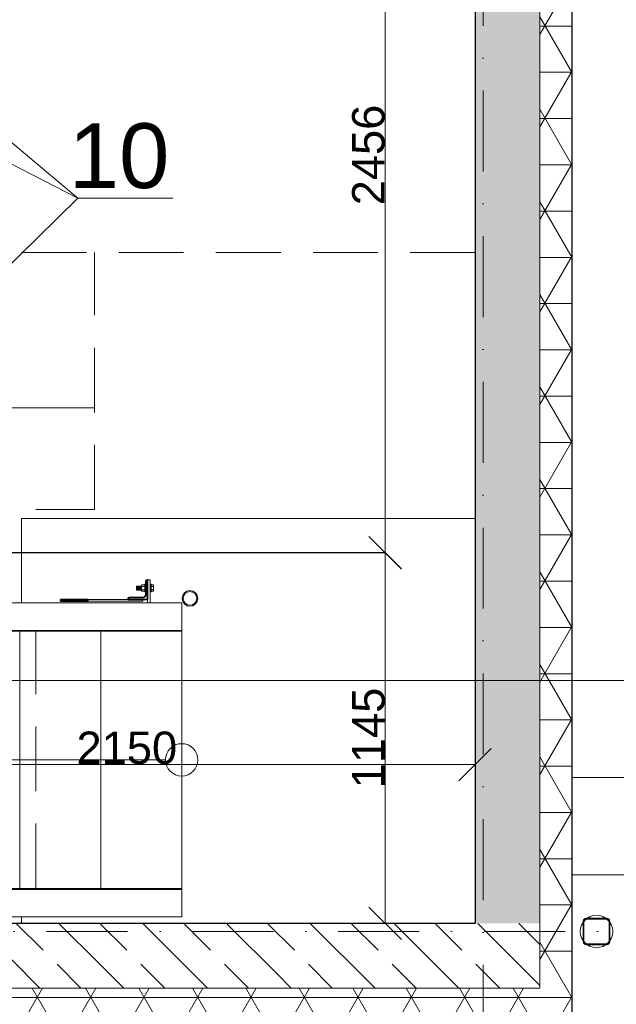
# Model space of a CAD drawing. Header units: millimetres. Extents: x -3176 to 162662, y -36434 to 57907.
# Tile 102 of 155: x 112330 to 114171, y 17981 to 21022. Entities that reach past the tile are written whole.
import ezdxf

# ---------------------------------------------------------------- set-up
doc = ezdxf.new("R2010")
doc.units = ezdxf.units.MM
for name, pattern in [('1-Sheet - 32170-CIV-6170-DW-2035-015-01 - RZUTY$0$A_Dash_Dot_2_5mm_Axis', [45, 25, -10, 0, -10]), ('1-Sheet - 32170-CIV-6170-DW-2035-015-01 - RZUTY$0$A_Hidden_2_0mm', [30, 20, -10]), ('1-Sheet - 32170-CIV-6170-DW-2035-015-01 - RZUTY$0$Overhead', [40, 25, -15]), ('DASHED', [0.75, 0.5, -0.25])]:
    doc.linetypes.add(name, pattern=pattern)
doc.layers.get('0').update_dxf_attribs({"lineweight": 5})
for name, color, linetype, lineweight in [('!UG_Pomocnicza', 7, 'Continuous', 5), ('!UG_wymiary', 7, 'Continuous', 5), ('1-Sheet - 32170-CIV-6170-DW-2035-015-01 - RZUTY$0$A-AREA-IDEN', 2, 'Continuous', 9), ('1-Sheet - 32170-CIV-6170-DW-2035-015-01 - RZUTY$0$A-COLS', 8, 'Continuous', 0), ('1-Sheet - 32170-CIV-6170-DW-2035-015-01 - RZUTY$0$A-DETL', 8, 'Continuous', 0), ('1-Sheet - 32170-CIV-6170-DW-2035-015-01 - RZUTY$0$A-DETL-THIN', 8, 'Continuous', 0), ('1-Sheet - 32170-CIV-6170-DW-2035-015-01 - RZUTY$0$A-FLOR', 8, 'Continuous', 0), ('1-Sheet - 32170-CIV-6170-DW-2035-015-01 - RZUTY$0$A-GENM', 8, 'Continuous', 0), ('1-Sheet - 32170-CIV-6170-DW-2035-015-01 - RZUTY$0$A-WALL', 8, 'Continuous', 0), ('1-Sheet - 32170-CIV-6170-DW-2035-015-01 - RZUTY$0$A-WALL-PATT', 8, 'Continuous', 0), ('1-Sheet - 32170-CIV-6170-DW-2035-015-01 - RZUTY$0$Q-SPCQ', 8, 'Continuous', 0), ('1-Sheet - 32170-CIV-6170-DW-2035-015-01 - RZUTY$0$S-BEAM', 8, 'Continuous', 0), ('1-Sheet - 32170-CIV-6170-DW-2035-015-01 - RZUTY$0$S-GRID', 8, 'Continuous', 0), ('1-Sheet - 32170-CIV-6170-DW-2035-015-01 - RZUTY$0$S-STRS', 8, 'Continuous', 0), ('G-ANNO-SYMB', 111, 'DASHED', 9)]:
    doc.layers.add(name, color=color, linetype=linetype, lineweight=lineweight)
doc.layers.add('!UG_tekst', color=7, linetype='Continuous')
doc.styles.get("Standard").update_dxf_attribs({"font": 'arial.ttf'})
doc.dimstyles.get("Standard").update_dxf_attribs({"dimtxt": 100, "dimasz": 100, "dimexe": 0.18, "dimexo": 2, "dimgap": 0.09, "dimtad": 1, "dimdec": 0, "dimzin": 0, "dimdsep": 46, "dimtxsty": 'Standard', "dimblk": 'OBLIQUE', "dimcen": 0, "dimdle": 0.5, "dimclrd": 256, "dimclrt": 256, "dimadec": 0, "dimazin": 0, "dimtfac": 1, "dimtdec": 0, "dimtofl": 0, "dimtmove": 1, "dimatfit": 3, "dimldrblk": 'OBLIQUE', "dimfxl": 1, "dimtfillclr": 256, "dimtolj": 1, "dimtzin": 0, "dimlwd": -1, "dimarcsym": 0})

# ---------------------------------------------------------------- blocks, each defined once
blk = doc.blocks.new('1-Sheet - 32170-CIV-6170-DW-2035-015-01 - RZUTY$0$Galeco STAL2 - System rynnowy - Rura spustowa - Rura spustowa-889543-B2_100_AG_PARTER_00 - Dep_PW')
at = {"layer": '1-Sheet - 32170-CIV-6170-DW-2035-015-01 - RZUTY$0$A-GENM'}
h = blk.add_hatch(dxfattribs=at)
h.set_pattern_fill('FP_9', color=256, style=0, pattern_type=2)
h.set_pattern_definition([(45, (0, 0), (-24.74874, 24.74874), []), (45, (0, 37.5), (-24.74874, 24.74874), [])])
h.paths.add_polyline_path([(6807.23, -722), (6807.23, -721.92), (6800.83, -722)])
h.paths.add_polyline_path([(6807.95, -721.3), (6808.03, -721.2), (6807.95, -721.2)])
h.paths.add_polyline_path([(6807.33, -714.08), (6807.23, -714), (6807.23, -714.08)])
at = {"layer": '1-Sheet - 32170-CIV-6170-DW-2035-015-01 - RZUTY$0$A-GENM', "lineweight": 25}
for p, q in [((6800.73, -714.08), (6807.33, -714.08)), ((6800.11, -721.3), (6800.11, -714.7)), ((6807.95, -714.7), (6807.95, -721.3)), ((6807.33, -721.92), (6800.73, -721.92))]:
    blk.add_line(p, q, dxfattribs=at)
for centre, radius, start, end in [((6800.83, -714.8), 0.8, 90, 180), ((6800.73, -714.7), 0.62, 90, 180), ((6807.23, -714.8), 0.8, 0, 90), ((6807.33, -714.7), 0.62, 0, 90), ((6800.83, -721.2), 0.8, 180, 270), ((6800.73, -721.3), 0.62, 180, 270), ((6807.23, -721.2), 0.8, 270, 0), ((6807.33, -721.3), 0.62, 270, 0)]:
    blk.add_arc(centre, radius, start, end, dxfattribs=at)
blk = doc.blocks.new('1-Sheet - 32170-CIV-6170-DW-2035-015-01 - RZUTY$0$Galeco STAL2 - Obejma - Galeco STAL2 - Obejma-836743-B2_100_AG_PARTER_00 - Dep_PW')
at = {"layer": '1-Sheet - 32170-CIV-6170-DW-2035-015-01 - RZUTY$0$A-GENM'}
for p, q in [((-4.08, -3.2), (-4.08, 3.2)), ((-4, 3.2), (-4, -3.2)), ((-3.2, 4.08), (3.2, 4.08)), ((3.2, 4), (-3.2, 4)), ((4, -3.2), (4, 3.2)), ((4.08, 3.2), (4.08, -3.2)), ((-3.2, -4), (3.2, -4)), ((3.2, -4.08), (-3.2, -4.08))]:
    blk.add_line(p, q, dxfattribs=at)
for centre, radius, start, end in [((-3.2, 3.2), 0.88, 90, 180), ((-3.2, 3.2), 0.88, 90, 180), ((-3.2, 3.2), 0.8, 90, 180), ((-3.2, 3.2), 0.8, 90, 180), ((3.2, 3.2), 0.88, 360, 90), ((3.2, 3.2), 0.88, 360, 90), ((3.2, 3.2), 0.8, 0, 90), ((3.2, 3.2), 0.8, 0, 90), ((-3.2, -3.2), 0.88, 180, 270), ((-3.2, -3.2), 0.88, 180, 270), ((-3.2, -3.2), 0.8, 180, 270), ((-3.2, -3.2), 0.8, 180, 270), ((3.2, -3.2), 0.8, 270, 360), ((3.2, -3.2), 0.88, 270, 360), ((3.2, -3.2), 0.8, 270, 360), ((3.2, -3.2), 0.88, 270, 360)]:
    blk.add_arc(centre, radius, start, end, dxfattribs=at)
blk = doc.blocks.new('1-Sheet - 32170-CIV-6170-DW-2035-015-01 - RZUTY$0$A_Room_Tag - Room_Number_Area_Name-302085-B2_100_AG_PARTER_00 - Dep_PW')
at = {"layer": '1-Sheet - 32170-CIV-6170-DW-2035-015-01 - RZUTY$0$A-AREA-IDEN'}
for q in [(0, 0.3), (-1.2, 0), (0, -0.3), (1.2, 0)]:
    blk.add_line((0, 0), q, dxfattribs=at)
blk = doc.blocks.new('1-Sheet - 32170-CIV-6170-DW-2035-015-01 - RZUTY')
at = {"layer": '1-Sheet - 32170-CIV-6170-DW-2035-015-01 - RZUTY$0$A-WALL-PATT', "lineweight": 9}
h = blk.add_hatch(dxfattribs=at)
h.set_pattern_fill('FP_4', color=256, angle=180, style=0, pattern_type=2)
h.set_pattern_definition([(360, (1157.854, 0), (1e-14, 14.287), []), (60, (1157.854, 0), (-12.37377, 7.144), []), (120, (1157.854, 0), (-12.37377, -7.144), [])])
h.paths.add_polyline_path([(7944.38, -735.5), (7954.38, -735.39), (7954.38, -377.23), (7944.38, -377.23), (7944.38, -730.5)])
h.paths.add_polyline_path([(7953.98, -77.9), (7954.38, -77.9), (7954.38, 269.5), (7944.38, 269.5), (7944.38, -77.9)])
h.paths.add_polyline_path([(7944.38, 379.5), (7954.38, 379.5), (7954.38, 479.5), (7944.38, 479.5), (7944.38, 448.84)])
h = blk.add_hatch(dxfattribs=at)
h.set_pattern_fill('FP_3', color=256, angle=135, style=0, pattern_type=2)
h.set_pattern_definition([(315, (1157.854, 0), (12.93157, 12.93157), [12.192, -6.096]), (315, (1171.061, -1e-12), (12.93157, 12.93157), [20.32, 0, 0, 0])])
h.paths.add_polyline_path([(7924.38, -715.5), (7944.38, -715.5), (7944.38, -377.23), (7924.38, -377.23), (7924.38, -700.5)])
h.paths.add_polyline_path([(7926.41, -77.9), (7944.38, -77.9), (7944.38, 269.5), (7924.38, 269.5), (7924.38, -77.9)])
h.paths.add_polyline_path([(7927.48, 379.5), (7944.38, 379.5), (7944.38, 459.5), (7924.38, 459.5), (7924.38, 379.5)])
h = blk.add_hatch(dxfattribs=at)
h.set_pattern_fill('FP_3', color=256, angle=135, style=0, pattern_type=2)
h.set_pattern_definition([(315, (1157.854, 0), (12.93157, 12.93157), [12.192, -6.096]), (315, (1171.061, -1e-12), (12.93157, 12.93157), [20.32, 0, 0, 0])])
h.paths.add_polyline_path([(7504.38, -735.5), (7944.38, -735.5), (7944.38, -715.5), (7494.38, -715.5), (7494.38, -735.5)])
h = blk.add_hatch(dxfattribs=at)
h.set_pattern_fill('FP_4', color=256, angle=180, style=0, pattern_type=2)
h.set_pattern_definition([(0, (1157.854, 0), (0, 14.287), []), (60, (1157.854, 0), (-12.37377, 7.144), []), (120, (1157.854, 0), (-12.37377, -7.144), [])])
h.paths.add_polyline_path([(7504.38, -745.5), (7954.38, -745.5), (7954.38, -735.5), (7494.38, -735.5), (7494.38, -740.5), (7469.38, -740.5), (7469.38, -745.5), (7494.38, -745.5)])
at = {"layer": '1-Sheet - 32170-CIV-6170-DW-2035-015-01 - RZUTY$0$A-COLS', "lineweight": 35}
for p, q in [((7822.7, -614.05), (7822.7, -609.85)), ((7823.1, -609.45), (7823.3, -609.45)), ((7823.3, -615.45), (7823.3, -609.45)), ((7817.3, -615.45), (7817.3, -615.25)), ((7823.3, -615.45), (7817.3, -615.45)), ((7817.7, -614.85), (7821.9, -614.85))]:
    blk.add_line(p, q, dxfattribs=at)
at = {"layer": '1-Sheet - 32170-CIV-6170-DW-2035-015-01 - RZUTY$0$A-COLS'}
for p, q in [((7833.82, -616.5), (7833.82, -625)), ((7833.82, -705), (7833.82, -713.5))]:
    blk.add_line(p, q, dxfattribs=at)
at = {"layer": '1-Sheet - 32170-CIV-6170-DW-2035-015-01 - RZUTY$0$A-COLS', "lineweight": 35}
for centre, radius, start, end in [((7823.1, -609.85), 0.4, 90, 180), ((7821.9, -614.05), 0.8, 270, 360), ((7817.7, -615.25), 0.4, 90, 180)]:
    blk.add_arc(centre, radius, start, end, dxfattribs=at)
at = {"layer": '1-Sheet - 32170-CIV-6170-DW-2035-015-01 - RZUTY$0$A-DETL', "linetype": '1-Sheet - 32170-CIV-6170-DW-2035-015-01 - RZUTY$0$A_Hidden_2_0mm'}
for p, q in [((7604.39, -508.3), (7924.38, -508.3)), ((7806.91, -587.7), (7806.91, -508.3)), ((7608.84, -587.7), (7806.91, -587.7)), ((7788.84, -704.7), (7788.84, -625.3))]:
    blk.add_line(p, q, dxfattribs=at)
at = {"layer": '1-Sheet - 32170-CIV-6170-DW-2035-015-01 - RZUTY$0$A-DETL-THIN'}
blk.add_line((7688.84, -665), (7828.83, -665), dxfattribs=at)
for centre in [(7833.83, -665), (7961.88, -718)]:
    blk.add_circle(centre, 5, dxfattribs=at)
at = {"layer": '1-Sheet - 32170-CIV-6170-DW-2035-015-01 - RZUTY$0$A-FLOR'}
for p, q in [((7924.38, -590.5), (7784.38, -590.5)), ((7784.38, -590.5), (7784.38, -616.5)), ((7784.38, -713.5), (7784.38, -715.5))]:
    blk.add_line(p, q, dxfattribs=at)
at = {"layer": '1-Sheet - 32170-CIV-6170-DW-2035-015-01 - RZUTY$0$A-GENM'}
for p, q in [((7822.65, -611.25), (7822.65, -611.34)), ((7822.65, -611.25), (7822.65, -611.45)), ((7822.65, -612.44), (7822.65, -612.65)), ((7822.65, -612.55), (7822.65, -612.65)), ((7824.15, -611.27), (7824.15, -611.25)), ((7824.15, -611.45), (7824.15, -611.25)), ((7824.15, -612.65), (7824.15, -612.44)), ((7824.15, -612.65), (7824.15, -612.62))]:
    blk.add_line(p, q, dxfattribs=at)
at = {"layer": '1-Sheet - 32170-CIV-6170-DW-2035-015-01 - RZUTY$0$A-WALL', "lineweight": 25}
for p, q in [((7954.38, -745.5), (7954.38, -355)), ((7924.38, -361), (7924.38, -715.5)), ((7924.38, -715.5), (7504.38, -715.5))]:
    blk.add_line(p, q, dxfattribs=at)
at = {"layer": '1-Sheet - 32170-CIV-6170-DW-2035-015-01 - RZUTY$0$A-WALL'}
for p, q in [((7944.38, -735.5), (7944.38, -361)), ((6899.38, -735.5), (7944.38, -735.5))]:
    blk.add_line(p, q, dxfattribs=at)
at = {"layer": '1-Sheet - 32170-CIV-6170-DW-2035-015-01 - RZUTY$0$Q-SPCQ'}
for p, q in [((7821.37, -610.95), (7821.37, -611.45)), ((7822.45, -610.95), (7821.37, -610.95)), ((7822.45, -610.77), (7822.45, -610.75)), ((7822.45, -610.75), (7822.7, -610.75)), ((7822.45, -610.75), (7822.45, -610.77)), ((7822.45, -610.77), (7822.45, -610.75)), ((7822.45, -610.75), (7822.7, -610.75)), ((7822.45, -610.75), (7822.45, -610.77)), ((7822.45, -610.84), (7822.45, -610.77)), ((7822.45, -610.77), (7822.7, -610.77)), ((7822.45, -610.77), (7822.7, -610.77)), ((7822.45, -610.77), (7822.45, -610.84)), ((7822.45, -610.84), (7822.45, -610.77)), ((7822.45, -610.77), (7822.7, -610.77)), ((7822.45, -610.77), (7822.7, -610.77)), ((7822.45, -610.77), (7822.45, -610.84)), ((7822.45, -610.95), (7822.45, -610.84)), ((7822.45, -610.84), (7822.7, -610.84)), ((7822.45, -610.84), (7822.7, -610.84)), ((7822.45, -610.84), (7822.45, -610.95)), ((7822.45, -610.95), (7822.45, -610.84)), ((7822.45, -610.84), (7822.7, -610.84)), ((7822.45, -610.84), (7822.7, -610.84)), ((7822.45, -610.84), (7822.45, -610.95)), ((7822.45, -610.95), (7822.7, -610.95)), ((7822.45, -610.95), (7822.7, -610.95)), ((7822.45, -610.95), (7822.45, -611.1)), ((7822.45, -610.95), (7822.7, -610.95)), ((7822.45, -610.95), (7822.7, -610.95)), ((7822.45, -611.45), (7822.45, -610.95)), ((7822.45, -611.1), (7822.7, -611.1)), ((7822.45, -611.1), (7822.7, -611.1)), ((7822.45, -611.1), (7822.45, -611.28)), ((7822.45, -611.1), (7822.7, -611.1)), ((7822.45, -611.1), (7822.7, -611.1)), ((7824.1, -610.75), (7824.35, -610.75)), ((7824.1, -610.75), (7824.35, -610.75)), ((7824.1, -610.77), (7824.35, -610.77)), ((7824.1, -610.77), (7824.35, -610.77)), ((7824.1, -610.77), (7824.35, -610.77)), ((7824.1, -610.77), (7824.35, -610.77)), ((7824.1, -610.84), (7824.35, -610.84)), ((7824.1, -610.84), (7824.35, -610.84)), ((7824.1, -610.84), (7824.35, -610.84)), ((7824.1, -610.84), (7824.35, -610.84)), ((7824.1, -610.95), (7824.35, -610.95)), ((7824.1, -610.95), (7824.35, -610.95)), ((7824.1, -610.95), (7824.35, -610.95)), ((7824.1, -610.95), (7824.35, -610.95)), ((7824.1, -611.1), (7824.35, -611.1)), ((7824.1, -611.1), (7824.35, -611.1)), ((7824.1, -611.1), (7824.35, -611.1)), ((7824.1, -611.1), (7824.35, -611.1)), ((7824.35, -610.75), (7824.35, -610.77)), ((7824.35, -610.77), (7824.35, -610.75)), ((7824.35, -610.75), (7824.35, -610.77)), ((7824.35, -610.77), (7824.35, -610.75)), ((7824.35, -610.77), (7824.35, -610.84)), ((7824.35, -610.84), (7824.35, -610.77)), ((7824.35, -610.77), (7824.35, -610.84)), ((7824.35, -610.84), (7824.35, -610.77)), ((7824.35, -610.84), (7824.35, -610.95)), ((7824.35, -610.95), (7824.35, -610.84)), ((7824.35, -610.84), (7824.35, -610.95)), ((7824.35, -610.95), (7824.35, -610.84)), ((7824.35, -611.1), (7824.35, -610.95)), ((7824.35, -610.95), (7824.35, -611.45)), ((7825.1, -610.95), (7824.35, -610.95)), ((7824.35, -611.28), (7824.35, -611.1)), ((7825.1, -611.45), (7825.1, -610.95)), ((7819.85, -611.35), (7821.37, -611.35)), ((7819.85, -611.35), (7819.85, -611.39)), ((7819.85, -611.39), (7821.37, -611.39)), ((7819.85, -611.39), (7819.85, -611.52)), ((7819.85, -611.52), (7821.37, -611.52)), ((7819.85, -611.52), (7819.85, -611.72)), ((7819.85, -611.72), (7821.37, -611.72)), ((7819.85, -611.72), (7819.85, -611.95)), ((7821.37, -611.95), (7819.85, -611.95)), ((7819.85, -611.95), (7819.85, -612.18)), ((7819.85, -612.18), (7821.37, -612.18)), ((7819.85, -612.18), (7819.85, -612.37)), ((7819.85, -612.37), (7821.37, -612.37)), ((7819.85, -612.37), (7819.85, -612.5)), ((7819.85, -612.5), (7821.37, -612.5)), ((7819.85, -612.5), (7819.85, -612.55)), ((7819.85, -612.55), (7821.37, -612.55)), ((7821.37, -611.45), (7821.37, -612.45)), ((7822.45, -611.45), (7821.37, -611.45)), ((7821.37, -612.45), (7821.37, -612.95)), ((7822.45, -612.45), (7821.37, -612.45)), ((7822.45, -612.95), (7821.37, -612.95)), ((7822.45, -611.28), (7822.7, -611.28)), ((7822.45, -611.28), (7822.7, -611.28)), ((7822.45, -611.28), (7822.45, -611.49)), ((7822.45, -611.28), (7822.7, -611.28)), ((7822.45, -611.28), (7822.7, -611.28)), ((7822.45, -611.49), (7822.7, -611.49)), ((7822.45, -611.49), (7822.45, -611.71)), ((7822.45, -611.71), (7822.7, -611.71)), ((7822.45, -611.71), (7822.45, -611.95)), ((7822.7, -611.95), (7822.45, -611.95)), ((7822.45, -611.95), (7822.45, -612.18)), ((7822.45, -612.18), (7822.7, -612.18)), ((7822.45, -612.18), (7822.45, -612.41)), ((7822.45, -612.41), (7822.7, -612.41)), ((7822.45, -612.41), (7822.45, -612.61)), ((7822.45, -612.95), (7822.45, -612.45)), ((7822.45, -612.61), (7822.7, -612.61)), ((7822.45, -612.61), (7822.45, -612.8)), ((7822.45, -612.61), (7822.7, -612.61)), ((7822.45, -612.61), (7822.7, -612.61)), ((7822.45, -612.61), (7822.7, -612.61)), ((7822.45, -612.8), (7822.7, -612.8)), ((7822.45, -612.8), (7822.45, -612.95)), ((7822.45, -612.8), (7822.7, -612.8)), ((7822.45, -612.8), (7822.7, -612.8)), ((7822.45, -612.8), (7822.7, -612.8)), ((7822.45, -612.95), (7822.7, -612.95)), ((7822.45, -612.95), (7822.45, -613.06)), ((7822.45, -613.06), (7822.45, -612.95)), ((7822.45, -612.95), (7822.7, -612.95)), ((7822.45, -612.95), (7822.7, -612.95)), ((7822.45, -612.95), (7822.45, -613.06)), ((7822.45, -613.06), (7822.45, -612.95)), ((7822.45, -612.95), (7822.7, -612.95)), ((7822.45, -613.06), (7822.7, -613.06)), ((7822.45, -613.06), (7822.45, -613.13)), ((7822.45, -613.13), (7822.45, -613.06)), ((7822.45, -613.06), (7822.7, -613.06)), ((7822.45, -613.06), (7822.7, -613.06)), ((7822.45, -613.06), (7822.45, -613.13)), ((7822.45, -613.13), (7822.45, -613.06)), ((7822.45, -613.06), (7822.7, -613.06)), ((7822.45, -613.13), (7822.7, -613.13)), ((7822.45, -613.13), (7822.45, -613.15)), ((7822.45, -613.15), (7822.45, -613.13)), ((7822.45, -613.13), (7822.7, -613.13)), ((7822.45, -613.13), (7822.7, -613.13)), ((7822.45, -613.13), (7822.45, -613.15)), ((7822.45, -613.15), (7822.45, -613.13)), ((7822.45, -613.13), (7822.7, -613.13)), ((7822.45, -613.15), (7822.7, -613.15)), ((7822.45, -613.15), (7822.7, -613.15)), ((7824.1, -611.28), (7824.35, -611.28)), ((7824.1, -611.49), (7824.35, -611.49)), ((7824.1, -611.71), (7824.35, -611.71)), ((7824.35, -611.95), (7824.1, -611.95)), ((7824.1, -612.18), (7824.35, -612.18)), ((7824.1, -612.41), (7824.35, -612.41)), ((7824.1, -612.61), (7824.35, -612.61)), ((7824.1, -612.8), (7824.35, -612.8)), ((7824.1, -612.8), (7824.35, -612.8)), ((7824.1, -612.8), (7824.35, -612.8)), ((7824.1, -612.8), (7824.35, -612.8)), ((7824.1, -612.95), (7824.35, -612.95)), ((7824.1, -612.95), (7824.35, -612.95)), ((7824.1, -612.95), (7824.35, -612.95)), ((7824.1, -612.95), (7824.35, -612.95)), ((7824.1, -613.06), (7824.35, -613.06)), ((7824.1, -613.06), (7824.35, -613.06)), ((7824.1, -613.06), (7824.35, -613.06)), ((7824.1, -613.06), (7824.35, -613.06)), ((7824.1, -613.13), (7824.35, -613.13)), ((7824.1, -613.13), (7824.35, -613.13)), ((7824.1, -613.13), (7824.35, -613.13)), ((7824.1, -613.13), (7824.35, -613.13)), ((7824.1, -613.15), (7824.35, -613.15)), ((7824.1, -613.15), (7824.35, -613.15)), ((7824.15, -611.28), (7824.35, -611.28)), ((7824.15, -611.28), (7824.35, -611.28)), ((7824.15, -611.28), (7824.35, -611.28)), ((7824.15, -612.61), (7824.35, -612.61)), ((7824.15, -612.61), (7824.35, -612.61)), ((7824.15, -612.61), (7824.35, -612.61)), ((7824.35, -611.49), (7824.35, -611.28)), ((7825.1, -611.45), (7824.35, -611.45)), ((7824.35, -611.71), (7824.35, -611.49)), ((7824.35, -611.95), (7824.35, -611.71)), ((7824.35, -612.18), (7824.35, -611.95)), ((7824.35, -612.41), (7824.35, -612.18)), ((7824.35, -612.61), (7824.35, -612.41)), ((7824.35, -612.45), (7824.35, -612.95)), ((7825.1, -612.45), (7824.35, -612.45)), ((7824.35, -612.8), (7824.35, -612.61)), ((7824.35, -612.95), (7824.35, -612.8)), ((7824.35, -613.06), (7824.35, -612.95)), ((7824.35, -612.95), (7824.35, -613.06)), ((7824.35, -613.06), (7824.35, -612.95)), ((7824.35, -612.95), (7824.35, -613.06)), ((7825.1, -612.95), (7824.35, -612.95)), ((7824.35, -613.13), (7824.35, -613.06)), ((7824.35, -613.06), (7824.35, -613.13)), ((7824.35, -613.13), (7824.35, -613.06)), ((7824.35, -613.06), (7824.35, -613.13)), ((7824.35, -613.15), (7824.35, -613.13)), ((7824.35, -613.13), (7824.35, -613.15)), ((7824.35, -613.15), (7824.35, -613.13)), ((7824.35, -613.13), (7824.35, -613.15)), ((7825.1, -612.45), (7825.1, -611.45)), ((7825.1, -612.95), (7825.1, -612.45))]:
    blk.add_line(p, q, dxfattribs=at)
at = {"layer": '1-Sheet - 32170-CIV-6170-DW-2035-015-01 - RZUTY$0$S-BEAM'}
for p, q in [((7824.1, -609.45), (7823.3, -609.45)), ((7824.1, -609.45), (7824.1, -616.5)), ((7833.96, -615.15), (7834.14, -614.22)), ((7834.14, -614.22), (7833.96, -615.15)), ((7834.14, -614.22), (7834.67, -613.44)), ((7834.14, -614.22), (7834.67, -613.44)), ((7834.44, -614.35), (7834.89, -613.67)), ((7834.89, -613.67), (7834.44, -614.35)), ((7834.67, -613.44), (7835.45, -612.92)), ((7834.67, -613.44), (7835.45, -612.92)), ((7834.89, -613.67), (7835.57, -613.21)), ((7834.89, -613.67), (7835.57, -613.21)), ((7835.45, -612.92), (7836.38, -612.73)), ((7835.45, -612.92), (7836.38, -612.73)), ((7835.57, -613.21), (7836.38, -613.05)), ((7835.57, -613.21), (7836.38, -613.05)), ((7836.38, -612.73), (7837.3, -612.92)), ((7836.38, -612.73), (7837.3, -612.92)), ((7836.38, -613.05), (7837.18, -613.21)), ((7836.38, -613.05), (7837.18, -613.21)), ((7837.18, -613.21), (7837.86, -613.67)), ((7837.18, -613.21), (7837.86, -613.67)), ((7837.3, -612.92), (7838.08, -613.44)), ((7837.3, -612.92), (7838.08, -613.44)), ((7837.86, -613.67), (7838.31, -614.35)), ((7837.86, -613.67), (7838.31, -614.35)), ((7838.08, -613.44), (7838.61, -614.22)), ((7838.08, -613.44), (7838.61, -614.22)), ((7838.61, -614.22), (7838.79, -615.15)), ((7838.61, -614.22), (7838.79, -615.15)), ((7833.82, -616.5), (7739.91, -616.5)), ((7821.78, -615.5), (7804.82, -615.5)), ((7821.78, -616), (7804.82, -616)), ((7821.78, -615.5), (7821.78, -616)), ((7823.3, -616.5), (7823.3, -615.45)), ((7833.82, -625), (7833.82, -616.5)), ((7834.14, -616.07), (7833.96, -615.15)), ((7834.14, -616.07), (7833.96, -615.15)), ((7834.67, -616.86), (7834.14, -616.07)), ((7834.67, -616.86), (7834.14, -616.07)), ((7834.28, -615.15), (7834.44, -614.35)), ((7834.44, -614.35), (7834.28, -615.15)), ((7834.44, -615.95), (7834.28, -615.15)), ((7834.44, -615.95), (7834.28, -615.15)), ((7834.89, -616.63), (7834.44, -615.95)), ((7834.89, -616.63), (7834.44, -615.95)), ((7835.45, -617.38), (7834.67, -616.86)), ((7835.45, -617.38), (7834.67, -616.86)), ((7835.57, -617.08), (7834.89, -616.63)), ((7835.57, -617.08), (7834.89, -616.63)), ((7836.38, -617.24), (7835.57, -617.08)), ((7836.38, -617.24), (7835.57, -617.08)), ((7837.18, -617.08), (7836.38, -617.24)), ((7837.18, -617.08), (7836.38, -617.24)), ((7837.86, -616.63), (7837.18, -617.08)), ((7837.86, -616.63), (7837.18, -617.08)), ((7838.08, -616.86), (7837.3, -617.38)), ((7838.08, -616.86), (7837.3, -617.38)), ((7838.31, -615.95), (7837.86, -616.63)), ((7838.31, -615.95), (7837.86, -616.63)), ((7838.61, -616.07), (7838.08, -616.86)), ((7838.61, -616.07), (7838.08, -616.86)), ((7838.31, -614.35), (7838.47, -615.15)), ((7838.31, -614.35), (7838.47, -615.15)), ((7838.47, -615.15), (7838.31, -615.95)), ((7838.47, -615.15), (7838.31, -615.95)), ((7838.79, -615.15), (7838.61, -616.07)), ((7838.79, -615.15), (7838.61, -616.07)), ((7836.38, -617.56), (7835.45, -617.38)), ((7836.38, -617.56), (7835.45, -617.38)), ((7837.3, -617.38), (7836.38, -617.56)), ((7837.3, -617.38), (7836.38, -617.56)), ((7833.82, -625), (7739.91, -625)), ((7783.81, -625.3), (7758.8, -625.3)), ((7783.81, -625.3), (7758.8, -625.3)), ((7783.81, -625), (7783.81, -625.3)), ((7808.82, -625.3), (7783.81, -625.3)), ((7808.82, -625.3), (7783.81, -625.3)), ((7783.81, -704.7), (7783.81, -625.3)), ((7808.82, -625), (7808.82, -625.3)), ((7833.83, -625.3), (7808.82, -625.3)), ((7833.83, -625.3), (7808.82, -625.3)), ((7808.82, -704.7), (7808.82, -625.3)), ((7833.83, -625), (7833.83, -625.3)), ((7833.83, -704.7), (7833.83, -625.3)), ((7833.82, -705), (7739.91, -705)), ((7758.8, -704.7), (7783.81, -704.7)), ((7758.8, -704.7), (7783.81, -704.7)), ((7783.81, -704.7), (7808.82, -704.7)), ((7783.81, -704.7), (7808.82, -704.7)), ((7783.81, -704.7), (7783.81, -705)), ((7808.82, -704.7), (7833.83, -704.7)), ((7808.82, -704.7), (7833.83, -704.7)), ((7808.82, -704.7), (7808.82, -705)), ((7833.82, -713.5), (7833.82, -705)), ((7833.83, -704.7), (7833.83, -705)), ((7833.82, -713.5), (7739.91, -713.5))]:
    blk.add_line(p, q, dxfattribs=at)
at = {"layer": '1-Sheet - 32170-CIV-6170-DW-2035-015-01 - RZUTY$0$S-BEAM', "lineweight": 35}
for p, q in [((7804.82, -615.5), (7796.41, -615.5)), ((7796.41, -616), (7796.41, -615.5)), ((7796.41, -616), (7804.82, -616)), ((7804.82, -616), (7804.82, -615.5))]:
    blk.add_line(p, q, dxfattribs=at)
at = {"layer": '1-Sheet - 32170-CIV-6170-DW-2035-015-01 - RZUTY$0$S-GRID', "linetype": '1-Sheet - 32170-CIV-6170-DW-2035-015-01 - RZUTY$0$A_Dash_Dot_2_5mm_Axis'}
for p, q in [((7926.88, 712), (7926.88, -968)), ((6666.88, -718), (8176.88, -718))]:
    blk.add_line(p, q, dxfattribs=at)
at = {"layer": '1-Sheet - 32170-CIV-6170-DW-2035-015-01 - RZUTY$0$S-STRS'}
for p, q in [((8054.38, -640.5), (7954.38, -640.5)), ((8054.38, -670.5), (7954.38, -670.5)), ((8054.38, -700.5), (7954.38, -700.5)), ((8054.38, -700.5), (7954.38, -700.5))]:
    blk.add_line(p, q, dxfattribs=at)
at = {"layer": '1-Sheet - 32170-CIV-6170-DW-2035-015-01 - RZUTY$0$S-STRS', "linetype": '1-Sheet - 32170-CIV-6170-DW-2035-015-01 - RZUTY$0$Overhead'}
for p, q in [((8054.38, -640.5), (7954.38, -640.5)), ((8054.38, -670.5), (7954.38, -670.5)), ((8054.38, -700.5), (7954.38, -700.5))]:
    blk.add_line(p, q, dxfattribs=at)
at = {"layer": '1-Sheet - 32170-CIV-6170-DW-2035-015-01 - RZUTY$0$A-AREA-IDEN', "xscale": 99.99999999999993, "yscale": 99.99999999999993, "zscale": 99.99999999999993}
blk.add_blockref('1-Sheet - 32170-CIV-6170-DW-2035-015-01 - RZUTY$0$A_Room_Tag - Room_Number_Area_Name-302085-B2_100_AG_PARTER_00 - Dep_PW', (7686.69, -556.26), dxfattribs=at)
at = {"layer": '1-Sheet - 32170-CIV-6170-DW-2035-015-01 - RZUTY$0$A-GENM', "extrusion": (0, 0, -1)}
blk.add_blockref('1-Sheet - 32170-CIV-6170-DW-2035-015-01 - RZUTY$0$Galeco STAL2 - Obejma - Galeco STAL2 - Obejma-836743-B2_100_AG_PARTER_00 - Dep_PW', (-7961.88, -718), dxfattribs=at)
at = {"layer": '1-Sheet - 32170-CIV-6170-DW-2035-015-01 - RZUTY$0$A-GENM', "lineweight": 25}
blk.add_blockref('1-Sheet - 32170-CIV-6170-DW-2035-015-01 - RZUTY$0$Galeco STAL2 - System rynnowy - Rura spustowa - Rura spustowa-889543-B2_100_AG_PARTER_00 - Dep_PW', (1157.85, 0), dxfattribs=at)
blk = doc.blocks.new('_OBLIQUE')
at = {"color": 0, "linetype": 'ByBlock'}
blk.add_line((-0.5, -0.5), (0.5, 0.5), dxfattribs=at)
blk = doc.blocks.new('*D46')
at = {"layer": '!UG_Pomocnicza', "color": 0, "lineweight": -2, "transparency": 16777216}
for p, q in [((112574.5, 19375.7), (113457.9, 19375.7)), ((113459.8, 18230.7), (113457.9, 18230.7))]:
    blk.add_line(p, q, dxfattribs=at)
at = {"layer": '!UG_Pomocnicza', "transparency": 16777216}
blk.add_line((113457.8, 18230.2), (113457.8, 19376.2), dxfattribs=at)
at = {"layer": 'Defpoints', "color": 0, "transparency": 16777216}
for p in [(112572.5, 19375.7), (113457.8, 19375.7), (113457.8, 18230.7)]:
    blk.add_point(p, dxfattribs=at)
at = {"layer": '!UG_Pomocnicza', "transparency": 16777216, "xscale": 100, "yscale": 100, "zscale": 100}
for p, rotation in [((113457.8, 19375.7), 90), ((113457.8, 18230.7), 270)]:
    blk.add_blockref('_OBLIQUE', p, dxfattribs=dict(at, rotation=rotation))
at = {"layer": '!UG_Pomocnicza', "transparency": 16777216, "insert": (113406.6, 18803.2), "char_height": 100, "attachment_point": 5, "rotation": 90}
blk.add_mtext('\\A1;1145', dxfattribs=at)
blk = doc.blocks.new('*D47')
at = {"layer": '!UG_Pomocnicza', "transparency": 16777216}
blk.add_line((113457.6, 19375.2), (113457.6, 21832.2), dxfattribs=at)
at = {"layer": '!UG_Pomocnicza', "color": 0, "lineweight": -2, "transparency": 16777216}
for p, q in [((113459.6, 21831.7), (113457.8, 21831.7)), ((111687.3, 19375.7), (113457.8, 19375.7))]:
    blk.add_line(p, q, dxfattribs=at)
at = {"layer": 'Defpoints', "color": 0, "transparency": 16777216}
for p in [(113457.6, 21831.7), (113457.6, 21831.7), (111685.3, 19375.7)]:
    blk.add_point(p, dxfattribs=at)
at = {"layer": '!UG_Pomocnicza', "transparency": 16777216, "xscale": 100, "yscale": 100, "zscale": 100}
for p, rotation in [((113457.6, 21831.7), 90), ((113457.6, 19375.7), 270)]:
    blk.add_blockref('_OBLIQUE', p, dxfattribs=dict(at, rotation=rotation))
at = {"layer": '!UG_Pomocnicza', "transparency": 16777216, "insert": (113406.4, 20603.7), "char_height": 100, "attachment_point": 5, "rotation": 90}
blk.add_mtext('\\A1;2456', dxfattribs=at)
blk = doc.blocks.new('*D60')
at = {"layer": '!UG_Pomocnicza', "color": 0, "lineweight": -2, "transparency": 16777216}
for p, q in [((111585.3, 19373.7), (111585.3, 18721)), ((113735.3, 18723.1), (113735.3, 18721.3))]:
    blk.add_line(p, q, dxfattribs=at)
at = {"layer": '!UG_Pomocnicza', "transparency": 16777216}
blk.add_line((111584.8, 18721.1), (113735.8, 18721.1), dxfattribs=at)
at = {"layer": 'Defpoints', "color": 0, "transparency": 16777216}
for p in [(111585.3, 19375.7), (113735.3, 18721.1), (113735.3, 18721.1)]:
    blk.add_point(p, dxfattribs=at)
at = {"layer": '!UG_Pomocnicza', "transparency": 16777216, "xscale": 100, "yscale": 100, "zscale": 100, "rotation": 180}
blk.add_blockref('_OBLIQUE', (111585.3, 18721.1), dxfattribs=at)
at = {"layer": '!UG_Pomocnicza', "transparency": 16777216, "xscale": 100, "yscale": 100, "zscale": 100}
blk.add_blockref('_OBLIQUE', (113735.3, 18721.1), dxfattribs=at)
at = {"layer": '!UG_Pomocnicza', "transparency": 16777216, "insert": (112660.3, 18772.3), "char_height": 100, "attachment_point": 5}
blk.add_mtext('\\A1;2150', dxfattribs=at)

msp = doc.modelspace()

# ---------------------------------------------------------------- linework, layer by layer
at = {"layer": '!UG_wymiary'}
for p, q in [((111568.78, 21260.26), (112509.08, 20469.96)), ((111524.78, 20976.61), (112509.08, 20469.96)), ((111509.08, 19489.97), (112509.08, 20469.96)), ((112509.08, 20469.96), (112802.67, 20469.96))]:
    msp.add_line(p, q, dxfattribs=at)
at = {"layer": 'G-ANNO-SYMB', "color": 18, "true_color": 0x000000}
msp.add_line((116855.96, 18980.67), (100592.91, 18980.67), dxfattribs=at)

# ---------------------------------------------------------------- block references
at = {"xscale": 10, "yscale": 10, "zscale": 10}
msp.add_blockref('1-Sheet - 32170-CIV-6170-DW-2035-015-01 - RZUTY', (34491.45, 25385.65), dxfattribs=at)

# ---------------------------------------------------------------- texts
at = {"layer": '!UG_tekst', "lineweight": 20}
msp.add_text('10', height=200, dxfattribs=at).set_placement((112480.92, 20501.55))

# ---------------------------------------------------------------- dimensions: what is measured, and where the dimension line sits
at = {"layer": '!UG_Pomocnicza'}
for base, p1, p2, picture, middle in [((113457.57, 21831.65), (111685.25, 19375.65), (113457.57, 21831.65), '*D47', (113406.43, 20603.65)), ((113457.75, 19375.65), (113457.75, 18230.67), (112572.5, 19375.65), '*D46', (113406.61, 18803.16))]:
    dim = msp.add_linear_dim(base=base, p1=p1, p2=p2, angle=90, dimstyle='Standard', dxfattribs=at)
    dim.commit()
    dim.dimension.update_dxf_attribs({"geometry": picture, "text_midpoint": middle})
dim = msp.add_linear_dim(base=(113735.25, 18721.14), p1=(111585.25, 19375.65), p2=(113735.25, 18721.14), dimstyle='Standard', dxfattribs=at)
dim.commit()
dim.dimension.update_dxf_attribs({"geometry": '*D60', "text_midpoint": (112660.25, 18772.29)})

doc.saveas('drawing.dxf')
